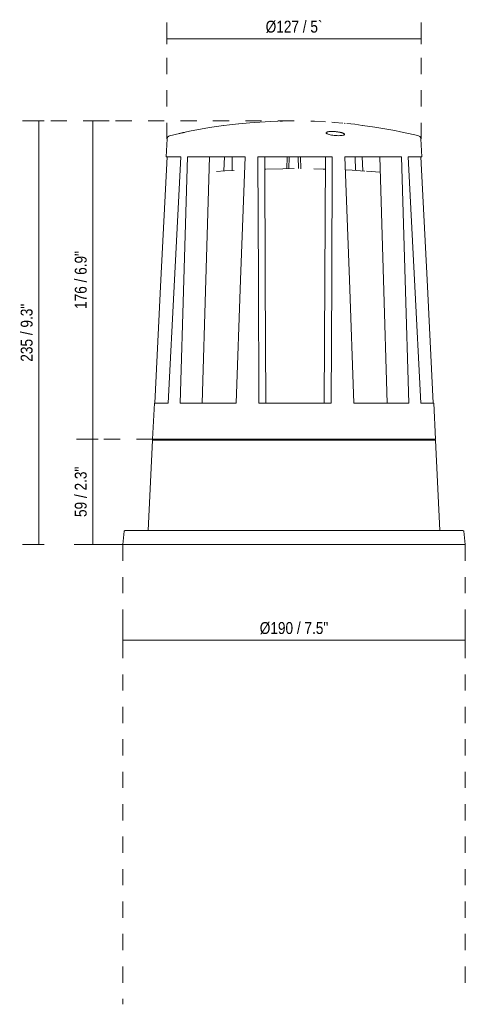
# Model space of a CAD drawing. Header units: millimetres. Extents: x -6744 to -5831, y -255 to 6718.
# Tile 1 of 2: x -6744 to -6497, y -255 to 291. Entities that reach past the tile are written whole.
import ezdxf

# ---------------------------------------------------------------- set-up
doc = ezdxf.new("R2010")
doc.units = ezdxf.units.MM
doc.linetypes.add('Dash', pattern=[18, 9, -9])
doc.layers.add('A-ANNO-DIMS', color=7, linetype='Dash', lineweight=9, true_color=0xd2d2d2)
doc.layers.add('A-ANNO-DIMS-3', color=7, linetype='Continuous', lineweight=9)
doc.layers.add('E-LITE-EQPM', color=7, linetype='Continuous', lineweight=20)
doc.styles.add('Arial Narrow', font='ARIALN.TTF', dxfattribs={"height": 6.6})
doc.dimstyles.new('FARO_-_2_2mm_Arial_Narrow_mm_Inch_Left', dxfattribs={"dimscale": 304.8, "dimtxt": 6.754644, "dimasz": 0, "dimexe": 0.029528, "dimexo": 0.0625, "dimgap": 0.004921, "dimtad": 1, "dimdec": 0, "dimzin": 0, "dimdsep": 46, "dimtxsty": 'Arial Narrow', "dimblk1": 'NONE', "dimblk2": 'NONE', "dimsah": 1, "dimcen": 0.09, "dimadec": 0, "dimazin": 0, "dimtfac": 1, "dimtdec": 4, "dimtix": 1, "dimtmove": 0, "dimatfit": 3, "dimfxl": 0.009843, "dimfxlon": 1, "dimtvp": 1, "dimtolj": 1, "dimtzin": 0, "dimarcsym": 2})

# ---------------------------------------------------------------- blocks, each defined once
blk = doc.blocks.new('SURAT_T - 72310 SURAT LED Dark grey beacon lamp-469605-Alzado_PDF')
at = {"layer": 'E-LITE-EQPM'}
for p, q in [((-6599.44, 234.86), (-6598.39, 234.89)), ((-6597.92, 234.9), (-6597.05, 234.92)), ((-6563.9, 233.64), (-6563.41, 233.59)), ((-6662.1, 225.09), (-6662.59, 215)), ((-6520.83, 215), (-6521.32, 225.09)), ((-6662.59, 215), (-6654.54, 215)), ((-6650.75, 215), (-6618.84, 215)), ((-6630.26, 215), (-6630.63, 207.21)), ((-6626.06, 207.47), (-6625.96, 215)), ((-6611.83, 215), (-6570.5, 215)), ((-6595.68, 208.46), (-6595.54, 215)), ((-6594.39, 215), (-6594.53, 208.47)), ((-6589.3, 208.48), (-6589.45, 215)), ((-6588.1, 215), (-6587.96, 208.46)), ((-6563.53, 215), (-6532.04, 215)), ((-6557.8, 215), (-6557.69, 207.49)), ((-6553.62, 207.26), (-6553.99, 215)), ((-6528.36, 215), (-6520.83, 215)), ((-6607.95, 208.23), (-6607.42, 208.24)), ((-6551.54, 207.09), (-6543.89, 206.58)), ((-6669.21, 78.5), (-6670.18, 58.5)), ((-6661.63, 78.5), (-6669.21, 78.5)), ((-6623.88, 78.5), (-6654.8, 78.5)), ((-6571.14, 78.5), (-6611.21, 78.5)), ((-6527.98, 78.5), (-6558.53, 78.5)), ((-6514.21, 78.5), (-6521.32, 78.5)), ((-6513.24, 58.5), (-6514.21, 78.5)), ((-6670.21, 57.91), (-6672.64, 7.86)), ((-6669.79, 58.5), (-6670.21, 57.91)), ((-6513.21, 57.91), (-6670.21, 57.91)), ((-6670.18, 58.5), (-6513.24, 58.5)), ((-6513.21, 57.91), (-6513.62, 58.5)), ((-6510.78, 7.86), (-6513.21, 57.91)), ((-6685.86, 7.33), (-6686.71, 0)), ((-6685.31, 7.84), (-6685.26, 7.86)), ((-6498.51, 7.86), (-6498.44, 7.86)), ((-6496.71, 0), (-6497.56, 7.33)), ((-6686.71, 0), (-6496.71, 0))]:
    blk.add_line(p, q, dxfattribs=at)
at = {"layer": 'E-LITE-EQPM', "flags": 128}
for points in [[(-6596.8, 234.93), (-6593.77, 235.01), (-6591.71, 235.01)], [(-6582.37, 234.83), (-6580.44, 234.8), (-6574.29, 234.44)], [(-6660.71, 226.77), (-6649.72, 229.21), (-6638.63, 231.23), (-6630.88, 232.34)], [(-6630.59, 232.38), (-6627.48, 232.82), (-6622.5, 233.34)], [(-6622.33, 233.36), (-6616.27, 233.98), (-6605.03, 234.71), (-6600.79, 234.82)], [(-6570.84, 234.24), (-6569.2, 234.15), (-6564.57, 233.7)], [(-6562.42, 233.49), (-6557.98, 233.07), (-6553.85, 232.51)], [(-6553.69, 232.49), (-6546.82, 231.55), (-6535.72, 229.61), (-6532.72, 228.97)], [(-6662.1, 225.09), (-6661.85, 225.93), (-6661.23, 226.56), (-6660.71, 226.77)], [(-6532.68, 228.96), (-6524.71, 227.25), (-6522.7, 226.77)], [(-6522.7, 226.77), (-6521.92, 226.36), (-6521.43, 225.64), (-6521.32, 225.09)], [(-6668.98, 78.5), (-6665.58, 146.75), (-6662.16, 215)], [(-6654.54, 215), (-6658.09, 146.75), (-6661.63, 78.5)], [(-6654.8, 78.5), (-6652.79, 146.75), (-6650.75, 215)], [(-6638.65, 215), (-6640.72, 146.75), (-6642.77, 78.5)], [(-6618.84, 215), (-6621.37, 146.75), (-6623.88, 78.5)], [(-6611.21, 78.5), (-6611.52, 146.75), (-6611.83, 215)], [(-6607.98, 215), (-6607.68, 146.75), (-6607.38, 78.5)], [(-6574.96, 78.5), (-6574.65, 146.75), (-6574.35, 215)], [(-6570.5, 215), (-6570.81, 146.75), (-6571.14, 78.5)], [(-6558.53, 78.5), (-6561.03, 146.75), (-6563.53, 215)], [(-6540.01, 78.5), (-6542.07, 146.75), (-6544.15, 215)], [(-6532.04, 215), (-6530, 146.75), (-6527.98, 78.5)], [(-6521.32, 78.5), (-6524.83, 146.75), (-6528.36, 215)], [(-6521.39, 215), (-6517.95, 146.75), (-6514.53, 78.5)], [(-6634.71, 206.91), (-6630.03, 207.27), (-6624.91, 207.53)], [(-6606.96, 208.25), (-6597.88, 208.47), (-6591.71, 208.5)], [(-6580.68, 208.35), (-6575.62, 208.28), (-6574.38, 208.23)], [(-6563.26, 207.78), (-6559.55, 207.63), (-6552.4, 207.15)], [(-6685.86, 7.33), (-6685.61, 7.75), (-6685.52, 7.78)], [(-6498.15, 7.86), (-6498.37, 7.86), (-6499.02, 7.86), (-6500.1, 7.86), (-6501.6, 7.86), (-6503.52, 7.86), (-6505.85, 7.86), (-6508.57, 7.86), (-6511.68, 7.86), (-6515.16, 7.86), (-6519, 7.86), (-6523.17, 7.86), (-6527.66, 7.86), (-6532.44, 7.86), (-6537.5, 7.86), (-6542.81, 7.86), (-6548.35, 7.86), (-6554.09, 7.86), (-6560, 7.86), (-6566.06, 7.86), (-6572.24, 7.86), (-6578.51, 7.86), (-6584.84, 7.86), (-6591.2, 7.86), (-6597.56, 7.86), (-6603.9, 7.86), (-6610.18, 7.86), (-6616.37, 7.86), (-6622.45, 7.86), (-6628.39, 7.86), (-6634.16, 7.86), (-6639.73, 7.86), (-6645.08, 7.86), (-6650.18, 7.86), (-6655.01, 7.86), (-6659.55, 7.86), (-6663.77, 7.86), (-6667.66, 7.86), (-6671.2, 7.86), (-6674.37, 7.86), (-6677.16, 7.86), (-6679.55, 7.86), (-6681.54, 7.86), (-6683.11, 7.86), (-6684.25, 7.86), (-6684.97, 7.86), (-6685.26, 7.86), (-6685.26, 7.86)], [(-6498.36, 7.86), (-6498.16, 7.86), (-6498.15, 7.86)], [(-6497.8, 7.7), (-6497.7, 7.65), (-6497.56, 7.33)]]:
    blk.add_lwpolyline(points, dxfattribs=at)
at = {"layer": 'E-LITE-EQPM'}
for points, knots in [([(-6652.4, 228.61), (-6652.64, 228.56), (-6653.02, 228.48), (-6653.54, 228.37), (-6654.06, 228.26), (-6654.73, 228.11), (-6655.26, 228), (-6655.52, 227.94)], [0.3, 0.3, 0.3, 0.3, 0.35, 0.375, 0.4, 0.45, 0.5, 0.5, 0.5, 0.5]), ([(-6566.98, 226.77), (-6567.51, 226.78), (-6568.57, 226.82), (-6570.21, 226.99), (-6571.68, 227.26), (-6572.87, 227.58), (-6573.54, 227.88), (-6573.84, 228.11), (-6573.94, 228.26), (-6573.95, 228.37), (-6573.93, 228.48), (-6573.84, 228.58), (-6573.69, 228.68), (-6573.5, 228.77), (-6573.2, 228.87), (-6572.71, 228.96), (-6572.12, 229.04), (-6571.47, 229.08), (-6570.97, 229.09), (-6570.71, 229.09)], [0, 0, 0, 0, 0.1, 0.2, 0.3, 0.4, 0.5, 0.55, 0.6, 0.625, 0.65, 0.7, 0.725, 0.75, 0.8, 0.85, 0.9, 0.95, 1, 1, 1, 1]), ([(-6570.71, 229.09), (-6570.44, 229.09), (-6569.91, 229.08), (-6569.12, 229.04), (-6568.29, 228.96), (-6567.49, 228.87), (-6566.87, 228.77), (-6566.38, 228.68), (-6565.93, 228.58), (-6565.51, 228.48), (-6565.13, 228.37), (-6564.79, 228.26), (-6564.42, 228.11), (-6563.96, 227.88), (-6563.68, 227.58), (-6563.83, 227.26), (-6564.46, 226.99), (-6565.56, 226.82), (-6566.47, 226.78), (-6566.98, 226.77)], [0, 0, 0, 0, 0.05, 0.1, 0.15, 0.2, 0.25, 0.275, 0.3, 0.35, 0.375, 0.4, 0.45, 0.5, 0.6, 0.7, 0.8, 0.9, 1, 1, 1, 1])]:
    blk.add_open_spline(points, degree=3, knots=knots, dxfattribs=at)
blk = doc.blocks.new('DIMBLOCK1-Alzado_PDF')
at = {"layer": 'A-ANNO-DIMS-3', "color": 251, "true_color": 0x5b5b5b}
for p, q in [((-6686.71, -53.37), (-6686.71, -44.03)), ((-6496.71, -53.37), (-6496.71, -44.03)), ((-6686.71, -53.03), (-6496.71, -53.03)), ((-6686.71, -53.03), (-6686.71, -56.03)), ((-6496.71, -53.03), (-6496.71, -56.03))]:
    blk.add_line(p, q, dxfattribs=at)
at = {"layer": 'A-ANNO-DIMS-3', "color": 0, "insert": (-6610.74, -43), "char_height": 6.6, "width": 45.6743, "attachment_point": 1, "line_spacing_factor": 0.974696, "style": 'Arial Narrow'}
blk.add_mtext('Ø190 / 7.5"', dxfattribs=at)
blk = doc.blocks.new('_None')
blk = doc.blocks.new('DIMBLOCK2-Alzado_PDF')
at = {"layer": 'A-ANNO-DIMS-3', "color": 251, "true_color": 0x5b5b5b}
for p, q in [((-6662.21, 280.19), (-6662.21, 289.52)), ((-6521.2, 280.19), (-6521.2, 289.52)), ((-6662.21, 280.52), (-6521.2, 280.52)), ((-6662.21, 280.52), (-6662.21, 277.52)), ((-6521.2, 280.52), (-6521.2, 277.52))]:
    blk.add_line(p, q, dxfattribs=at)
at = {"layer": 'A-ANNO-DIMS-3', "color": 0, "insert": (-6607.47, 290.55), "char_height": 6.6, "width": 37.826, "attachment_point": 1, "line_spacing_factor": 0.974696, "style": 'Arial Narrow'}
blk.add_mtext('Ø127 / 5`', dxfattribs=at)
blk = doc.blocks.new('DIMBLOCK3-Alzado_PDF')
at = {"layer": 'A-ANNO-DIMS-3', "color": 251, "true_color": 0x5b5b5b}
for p, q in [((-6703.32, 234.98), (-6706.32, 234.98)), ((-6703.66, 234.98), (-6694.32, 234.98)), ((-6703.32, 234.98), (-6703.32, 58.5)), ((-6700.32, 58.5), (-6712.32, 58.5)), ((-6703.32, 58.5), (-6700.32, 58.5))]:
    blk.add_line(p, q, dxfattribs=at)
at = {"layer": 'A-ANNO-DIMS-3', "color": 0, "insert": (-6713.35, 130.66), "char_height": 6.6, "width": 38.598, "attachment_point": 1, "rotation": 90, "line_spacing_factor": 0.974696, "style": 'Arial Narrow'}
blk.add_mtext('176 / 6.9"', dxfattribs=at)
blk = doc.blocks.new('DIMBLOCK4-Alzado_PDF')
at = {"layer": 'A-ANNO-DIMS-3', "color": 251, "true_color": 0x5b5b5b}
for p, q in [((-6700.32, 58.5), (-6712.32, 58.5)), ((-6703.32, 58.5), (-6703.32, 0)), ((-6703.32, 58.5), (-6700.32, 58.5)), ((-6703.32, 0), (-6706.32, 0)), ((-6703.66, 0), (-6694.32, 0))]:
    blk.add_line(p, q, dxfattribs=at)
at = {"layer": 'A-ANNO-DIMS-3', "color": 0, "insert": (-6713.35, 15.26), "char_height": 6.6, "width": 33.5802, "attachment_point": 1, "rotation": 90, "line_spacing_factor": 0.974696, "style": 'Arial Narrow'}
blk.add_mtext('59 / 2.3"', dxfattribs=at)
blk = doc.blocks.new('DIMBLOCK5-Alzado_PDF')
at = {"layer": 'A-ANNO-DIMS-3', "color": 251, "true_color": 0x5b5b5b}
for p, q in [((-6730.32, 234.98), (-6742.32, 234.98)), ((-6733.32, 234.98), (-6733.32, 0)), ((-6733.32, 234.98), (-6730.32, 234.98)), ((-6730.32, 0), (-6742.32, 0)), ((-6733.32, 0), (-6730.32, 0))]:
    blk.add_line(p, q, dxfattribs=at)
at = {"layer": 'A-ANNO-DIMS-3', "color": 0, "insert": (-6743.35, 101.41), "char_height": 6.6, "width": 38.598, "attachment_point": 1, "rotation": 90, "line_spacing_factor": 0.974696, "style": 'Arial Narrow'}
blk.add_mtext('235 / 9.3"', dxfattribs=at)

msp = doc.modelspace()

# ---------------------------------------------------------------- linework, layer by layer
at = {"layer": 'A-ANNO-DIMS'}
for p, q in [((-6662.21, 224.94), (-6662.21, 289.94)), ((-6521.2, 224.94), (-6521.2, 289.94)), ((-6591.71, 234.98), (-6731.71, 234.98)), ((-6670.18, 58.5), (-6700.18, 58.5)), ((-6686.71, 0), (-6721.71, 0)), ((-6686.71, 0), (-6686.71, -255)), ((-6496.71, 0), (-6496.71, -245))]:
    msp.add_line(p, q, dxfattribs=at)

# ---------------------------------------------------------------- block references
at = {"layer": 'E-LITE-EQPM'}
msp.add_blockref('SURAT_T - 72310 SURAT LED Dark grey beacon lamp-469605-Alzado_PDF', (0, 0), dxfattribs=at)

# ---------------------------------------------------------------- dimensions: what is measured, and where the dimension line sits
at = {"layer": 'A-ANNO-DIMS', "color": 251, "linetype": 'Continuous', "true_color": 0x5b5b5b}
for base, p1, p2, text, override, picture, middle in [((-6521.2, 280.52), (-6662.21, 277.52), (-6521.2, 277.52), 'Ø127 / 5`', {"dimpost": '<>', "dimfxl": 141.013015}, 'DIMBLOCK2-Alzado_PDF', (-6591.71, 285.58)), ((-6496.71, -53.03), (-6686.71, -56.03), (-6496.71, -56.03), 'Ø<>', {"dimpost": '<>', "dimfxl": 190}, 'DIMBLOCK1-Alzado_PDF', (-6591.71, -47.2))]:
    dim = msp.add_linear_dim(base=base, p1=p1, p2=p2, text=text, dimstyle='FARO_-_2_2mm_Arial_Narrow_mm_Inch_Left', override=override, dxfattribs=at)
    dim.commit()
    dim.dimension.update_dxf_attribs({"geometry": picture, "text_midpoint": middle})
for base, p1, p2, override, picture, middle in [((-6733.32, 0), (-6730.32, 234.98), (-6730.32, 0), {"dimpost": '<>', "dimfxl": 234.984588}, 'DIMBLOCK5-Alzado_PDF', (-6739.1, 117.49)), ((-6703.32, 58.5), (-6706.32, 234.98), (-6700.32, 58.5), {"dimpost": '<>', "dimfxl": 176.586551}, 'DIMBLOCK3-Alzado_PDF', (-6709.1, 146.74)), ((-6703.32327384, 0), (-6700.32327384, 58.5), (-6706.32327384, 0), {"dimpost": '<>', "dimfxl": 58.806887}, 'DIMBLOCK4-Alzado_PDF', (-6709.09571588, 29.25))]:
    dim = msp.add_linear_dim(base=base, p1=p1, p2=p2, angle=90, dimstyle='FARO_-_2_2mm_Arial_Narrow_mm_Inch_Left', override=override, dxfattribs=at)
    dim.commit()
    dim.dimension.update_dxf_attribs({"geometry": picture, "text_midpoint": middle})

doc.saveas('drawing.dxf')
